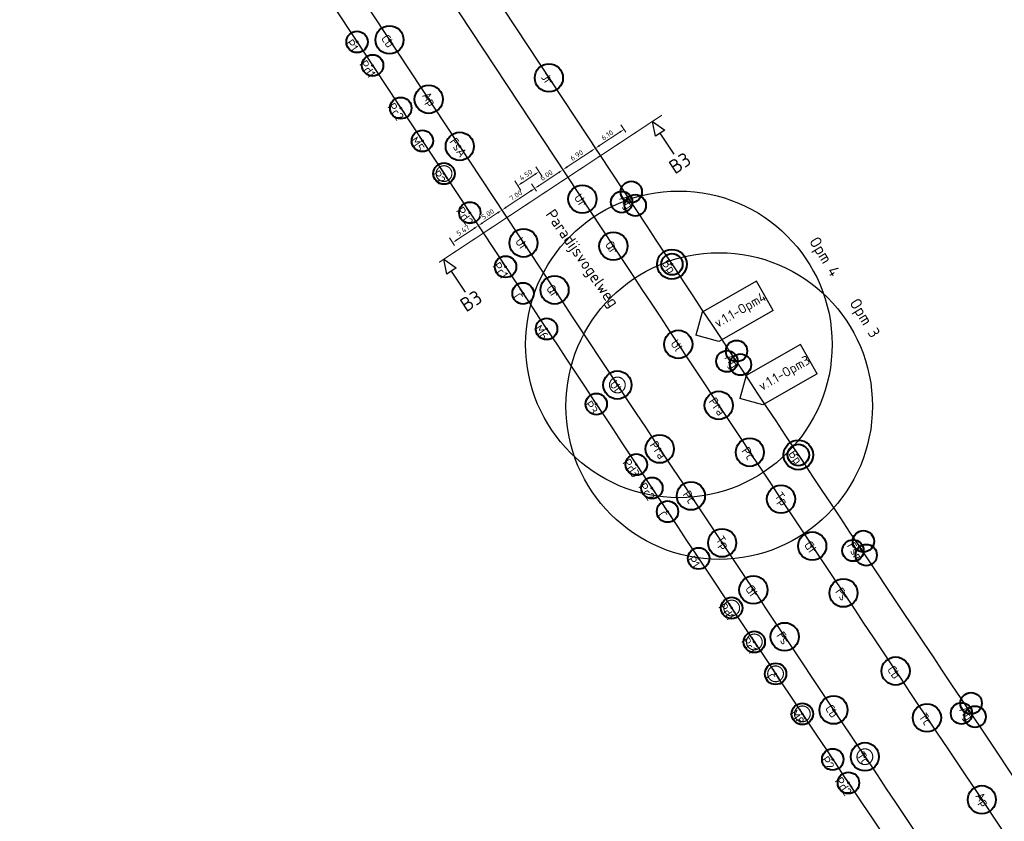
# Model space of a CAD drawing. Header units: metres. Extents: x 149234 to 159511, y 484155 to 486733.
# Tile 5 of 90: x 150293 to 150468, y 484743 to 484885. Entities that reach past the tile are written whole.
import ezdxf
from ezdxf.enums import TextEntityAlignment as Align

# ---------------------------------------------------------------- set-up
doc = ezdxf.new("R2010")
doc.units = ezdxf.units.M
doc.linetypes.add('AM-AS', pattern=[16, 10, -2, 2, -2])
doc.layers.get('0').update_dxf_attribs({"lineweight": 25})
doc.layers.get('Defpoints').update_dxf_attribs({"color": 211, "lineweight": 25})
doc.layers.add('N-WE-GR-BOOM-S', color=7, linetype='Continuous', lineweight=40, true_color=0x009900)
for name, color, linetype, lineweight in [('N-WE-GR-BOOM-T18', 10, 'Continuous', 18), ('N-WE-VH-KANTVERHARDING-G', 7, 'Continuous', 30), ('X-XX-AL-M', 7, 'Continuous', 18), ('X-XX-AL-VERWIJZING-S', 7, 'Continuous', 25)]:
    doc.layers.add(name, color=color, linetype=linetype, lineweight=lineweight)
doc.styles.add('NLCS-ISO', font='NLCS-ISO.ttf')
doc.styles.add('NLCS-ISO-M500-T18', font='NLCS-ISO.ttf')
doc.styles.add('NLCS-ISO-M500-T25', font='NLCS-ISO.ttf')
doc.dimstyles.new('NLCS-M500-T18-PIJL-X_L2_H1', dxfattribs={"dimscale": 0.5, "dimtxt": 1.8, "dimasz": 1.8, "dimexe": 2, "dimexo": 2, "dimgap": 0.7, "dimtad": 1, "dimzin": 0, "dimdsep": 46, "dimtxsty": 'NLCS-ISO-M500-T18', "dimcen": 0, "dimdle": 2, "dimclrd": 256, "dimclre": 256, "dimclrt": 256, "dimadec": 1, "dimazin": 0, "dimtfac": 1, "dimtofl": 0, "dimtmove": 1, "dimatfit": 0, "dimfxl": 2, "dimfxlon": 1, "dimtfill": 1, "dimtfillclr": 254, "dimtolj": 1, "dimtzin": 0, "dimlwd": 18, "dimlwe": 18, "dimarcsym": 0})

# ---------------------------------------------------------------- blocks, each defined once
blk = doc.blocks.new('SAL-VERWIJZING_DOORSNEDE_BOVEN-SO')
for p, q in [((-2, 9), (0, 14)), ((0, 14), (2, 9)), ((2, 9), (-2, 9)), ((0, 0), (0, 9))]:
    blk.add_line(p, q)
at = {"lineweight": 50, "style": 'NLCS-ISO'}
blk.add_attdef('...', text='', height=5, dxfattribs=at).set_placement((-0.05, -1.19), align=Align.TOP_CENTER)
blk = doc.blocks.new('*U704')
blk.add_circle((0, 0), 3.8)
blk = doc.blocks.new('*U705')
at = {"color": 0, "linetype": 'ByBlock', "lineweight": -2, "transparency": 16777216}
blk.add_blockref('*U704', (-1.9, 2.15), dxfattribs=at)
for p, rotation in [((2.82, 0.57), 239.9999999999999), ((-0.92, -2.72), 120)]:
    blk.add_blockref('*U704', p, dxfattribs=dict(at, rotation=rotation))
blk = doc.blocks.new('*U703')
at = {"color": 0}
blk.add_circle((0, 0), 0.15, dxfattribs=at)
at = {"layer": 'Defpoints'}
blk.add_line((-2.01, 0), (2.01, 0), dxfattribs=at)
blk.add_blockref('*U705', (0, 0))
at = {"layer": 'N-WE-GR-BOOM-T18', "insert": (0, -3.8), "char_height": 3.2, "attachment_point": 8, "style": 'NLCS-ISO-M500-T18'}
blk.add_mtext_dynamic_manual_height_columns('Ag', width=4.7343, gutter_width=9, heights=[0], dxfattribs=at)
blk = doc.blocks.new('*U701')
blk.add_circle((0, 0), 3.8)
blk = doc.blocks.new('*U702')
at = {"color": 0, "linetype": 'ByBlock', "lineweight": -2, "transparency": 16777216}
blk.add_blockref('*U701', (-1.9, 2.15), dxfattribs=at)
for p, rotation in [((2.82, 0.57), 239.9999999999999), ((-0.92, -2.72), 120)]:
    blk.add_blockref('*U701', p, dxfattribs=dict(at, rotation=rotation))
blk = doc.blocks.new('*U700')
at = {"color": 0}
blk.add_circle((0, 0), 0.15, dxfattribs=at)
at = {"layer": 'Defpoints'}
blk.add_line((-2.01, 0), (2.01, 0), dxfattribs=at)
blk.add_blockref('*U702', (0, 0))
at = {"layer": 'N-WE-GR-BOOM-T18', "insert": (0, -3.8), "char_height": 3.2, "attachment_point": 8, "style": 'NLCS-ISO-M500-T18'}
blk.add_mtext_dynamic_manual_height_columns('Ag', width=4.7343, gutter_width=9, heights=[0], dxfattribs=at)
blk = doc.blocks.new('*U698')
blk.add_circle((0, 0), 3.8)
blk = doc.blocks.new('*U699')
at = {"color": 0, "linetype": 'ByBlock', "lineweight": -2, "transparency": 16777216}
blk.add_blockref('*U698', (-1.9, 2.15), dxfattribs=at)
for p, rotation in [((2.82, 0.57), 239.9999999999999), ((-0.92, -2.72), 120)]:
    blk.add_blockref('*U698', p, dxfattribs=dict(at, rotation=rotation))
blk = doc.blocks.new('*U697')
at = {"color": 0}
blk.add_circle((0, 0), 0.15, dxfattribs=at)
at = {"layer": 'Defpoints'}
blk.add_line((-2.01, 0), (2.01, 0), dxfattribs=at)
blk.add_blockref('*U699', (0, 0))
at = {"layer": 'N-WE-GR-BOOM-T18', "insert": (0, -3.8), "char_height": 3.2, "attachment_point": 8, "style": 'NLCS-ISO-M500-T18'}
blk.add_mtext_dynamic_manual_height_columns('Ag', width=4.7343, gutter_width=9, heights=[0], dxfattribs=at)
blk = doc.blocks.new('*U629')
for radius in [5.27, 3.8]:
    blk.add_circle((0, 0), radius)
at = {"color": 0}
blk.add_circle((0, 0), 0.15, dxfattribs=at)
at = {"layer": 'Defpoints'}
blk.add_line((-2.01, 0), (2.01, 0), dxfattribs=at)
at = {"layer": 'N-WE-GR-BOOM-T18', "insert": (0, -3.8), "char_height": 3.2, "attachment_point": 8, "style": 'NLCS-ISO-M500-T18'}
blk.add_mtext_dynamic_manual_height_columns('Bp', width=4.7343, gutter_width=9, heights=[0], dxfattribs=at)
blk = doc.blocks.new('*U514')
blk.add_circle((0, 0), 5)
at = {"color": 0}
blk.add_circle((0, 0), 0.15, dxfattribs=at)
at = {"layer": 'Defpoints'}
blk.add_line((-2.01, 0), (2.01, 0), dxfattribs=at)
at = {"layer": 'N-WE-GR-BOOM-T18', "insert": (0, -2.3), "char_height": 3.2, "attachment_point": 8, "style": 'NLCS-ISO-M500-T18'}
blk.add_mtext_dynamic_manual_height_columns('Jr', width=4.7343, gutter_width=9, heights=[0], dxfattribs=at)
blk = doc.blocks.new('*U510')
blk.add_circle((0, 0), 5)
at = {"color": 0}
blk.add_circle((0, 0), 0.15, dxfattribs=at)
at = {"layer": 'Defpoints'}
blk.add_line((-2.01, 0), (2.01, 0), dxfattribs=at)
at = {"layer": 'N-WE-GR-BOOM-T18', "insert": (0, -2.3), "char_height": 3.2, "attachment_point": 8, "style": 'NLCS-ISO-M500-T18'}
blk.add_mtext_dynamic_manual_height_columns('Tc', width=4.7343, gutter_width=9, heights=[0], dxfattribs=at)
blk = doc.blocks.new('*U509')
blk.add_circle((0, 0), 5)
at = {"color": 0}
blk.add_circle((0, 0), 0.15, dxfattribs=at)
at = {"layer": 'Defpoints'}
blk.add_line((-2.01, 0), (2.01, 0), dxfattribs=at)
at = {"layer": 'N-WE-GR-BOOM-T18', "insert": (0, -2.3), "char_height": 3.2, "attachment_point": 8, "style": 'NLCS-ISO-M500-T18'}
blk.add_mtext_dynamic_manual_height_columns('Cb', width=4.7343, gutter_width=9, heights=[0], dxfattribs=at)
blk = doc.blocks.new('*U502')
blk.add_circle((0, 0), 5)
at = {"color": 0}
blk.add_circle((0, 0), 0.15, dxfattribs=at)
at = {"layer": 'Defpoints'}
blk.add_line((-2.01, 0), (2.01, 0), dxfattribs=at)
at = {"layer": 'N-WE-GR-BOOM-T18', "insert": (0, -2.3), "char_height": 3.2, "attachment_point": 8, "style": 'NLCS-ISO-M500-T18'}
blk.add_mtext_dynamic_manual_height_columns('Fs', width=4.7343, gutter_width=9, heights=[0], dxfattribs=at)
blk = doc.blocks.new('*U508')
blk.add_circle((0, 0), 5)
at = {"color": 0}
blk.add_circle((0, 0), 0.15, dxfattribs=at)
at = {"layer": 'Defpoints'}
blk.add_line((-2.01, 0), (2.01, 0), dxfattribs=at)
at = {"layer": 'N-WE-GR-BOOM-T18', "insert": (0, -2.3), "char_height": 3.2, "attachment_point": 8, "style": 'NLCS-ISO-M500-T18'}
blk.add_mtext_dynamic_manual_height_columns('Gt', width=4.7343, gutter_width=9, heights=[0], dxfattribs=at)
blk = doc.blocks.new('*U511')
blk.add_circle((0, 0), 5)
at = {"color": 0}
blk.add_circle((0, 0), 0.15, dxfattribs=at)
at = {"layer": 'Defpoints'}
blk.add_line((-2.01, 0), (2.01, 0), dxfattribs=at)
at = {"layer": 'N-WE-GR-BOOM-T18', "insert": (0, -2.3), "char_height": 3.2, "attachment_point": 8, "style": 'NLCS-ISO-M500-T18'}
blk.add_mtext_dynamic_manual_height_columns('Tp', width=4.7343, gutter_width=9, heights=[0], dxfattribs=at)
blk = doc.blocks.new('*U506')
blk.add_circle((0, 0), 5)
at = {"color": 0}
blk.add_circle((0, 0), 0.15, dxfattribs=at)
at = {"layer": 'Defpoints'}
blk.add_line((-2.01, 0), (2.01, 0), dxfattribs=at)
at = {"layer": 'N-WE-GR-BOOM-T18', "insert": (0, -2.3), "char_height": 3.2, "attachment_point": 8, "style": 'NLCS-ISO-M500-T18'}
blk.add_mtext_dynamic_manual_height_columns('Pc', width=4.7343, gutter_width=9, heights=[0], dxfattribs=at)
blk = doc.blocks.new('*U595')
blk.add_circle((0, 0), 5)
at = {"color": 0}
blk.add_circle((0, 0), 0.15, dxfattribs=at)
at = {"layer": 'Defpoints'}
blk.add_line((-2.01, 0), (2.01, 0), dxfattribs=at)
at = {"layer": 'N-WE-GR-BOOM-T18', "insert": (0, -2.3), "char_height": 3.2, "attachment_point": 8, "style": 'NLCS-ISO-M500-T18'}
blk.add_mtext_dynamic_manual_height_columns('Pra', width=4.7343, gutter_width=9, heights=[0], dxfattribs=at)
blk = doc.blocks.new('*U505')
blk.add_circle((0, 0), 5)
at = {"color": 0}
blk.add_circle((0, 0), 0.15, dxfattribs=at)
at = {"layer": 'Defpoints'}
blk.add_line((-2.01, 0), (2.01, 0), dxfattribs=at)
at = {"layer": 'N-WE-GR-BOOM-T18', "insert": (0, -2.3), "char_height": 3.2, "attachment_point": 8, "style": 'NLCS-ISO-M500-T18'}
blk.add_mtext_dynamic_manual_height_columns('Ul', width=4.7343, gutter_width=9, heights=[0], dxfattribs=at)
blk = doc.blocks.new('*U504')
blk.add_circle((0, 0), 5)
at = {"color": 0}
blk.add_circle((0, 0), 0.15, dxfattribs=at)
at = {"layer": 'Defpoints'}
blk.add_line((-2.01, 0), (2.01, 0), dxfattribs=at)
at = {"layer": 'N-WE-GR-BOOM-T18', "insert": (0, -2.3), "char_height": 3.2, "attachment_point": 8, "style": 'NLCS-ISO-M500-T18'}
blk.add_mtext_dynamic_manual_height_columns('Qr', width=4.7343, gutter_width=9, heights=[0], dxfattribs=at)
blk = doc.blocks.new('*U503')
blk.add_circle((0, 0), 5)
at = {"color": 0}
blk.add_circle((0, 0), 0.15, dxfattribs=at)
at = {"layer": 'Defpoints'}
blk.add_line((-2.01, 0), (2.01, 0), dxfattribs=at)
at = {"layer": 'N-WE-GR-BOOM-T18', "insert": (0, -2.3), "char_height": 3.2, "attachment_point": 8, "style": 'NLCS-ISO-M500-T18'}
blk.add_mtext_dynamic_manual_height_columns('Ur', width=4.7343, gutter_width=9, heights=[0], dxfattribs=at)
blk = doc.blocks.new('*U501')
blk.add_circle((0, 0), 5)
at = {"color": 0}
blk.add_circle((0, 0), 0.15, dxfattribs=at)
at = {"layer": 'Defpoints'}
blk.add_line((-2.01, 0), (2.01, 0), dxfattribs=at)
at = {"layer": 'N-WE-GR-BOOM-T18', "insert": (0, -2.3), "char_height": 3.2, "attachment_point": 8, "style": 'NLCS-ISO-M500-T18'}
blk.add_mtext_dynamic_manual_height_columns('FsA', width=4.7343, gutter_width=9, heights=[0], dxfattribs=at)
blk = doc.blocks.new('*U500')
blk.add_circle((0, 0), 5)
at = {"color": 0}
blk.add_circle((0, 0), 0.15, dxfattribs=at)
at = {"layer": 'Defpoints'}
blk.add_line((-2.01, 0), (2.01, 0), dxfattribs=at)
at = {"layer": 'N-WE-GR-BOOM-T18', "insert": (0, -2.3), "char_height": 3.2, "attachment_point": 8, "style": 'NLCS-ISO-M500-T18'}
blk.add_mtext_dynamic_manual_height_columns('Ap', width=4.7343, gutter_width=9, heights=[0], dxfattribs=at)
blk = doc.blocks.new('*U640')
blk.add_circle((0, 0), 3.8)
at = {"color": 0}
blk.add_circle((0, 0), 0.15, dxfattribs=at)
at = {"layer": 'Defpoints'}
blk.add_line((-2.01, 0), (2.01, 0), dxfattribs=at)
at = {"layer": 'N-WE-GR-BOOM-T18', "insert": (0, -3.8), "char_height": 3.2, "attachment_point": 8, "style": 'NLCS-ISO-M500-T18'}
blk.add_mtext_dynamic_manual_height_columns('Pd2', width=4.7343, gutter_width=9, heights=[0], dxfattribs=at)
blk = doc.blocks.new('*U645')
blk.add_circle((0, 0), 3.8)
at = {"color": 0}
blk.add_circle((0, 0), 0.15, dxfattribs=at)
at = {"layer": 'Defpoints'}
blk.add_line((-2.01, 0), (2.01, 0), dxfattribs=at)
at = {"layer": 'N-WE-GR-BOOM-T18', "insert": (0, -3.8), "char_height": 3.2, "attachment_point": 8, "style": 'NLCS-ISO-M500-T18'}
blk.add_mtext_dynamic_manual_height_columns('M8', width=4.7343, gutter_width=9, heights=[0], dxfattribs=at)
blk = doc.blocks.new('*U631')
blk.add_circle((0, 0), 3.8)
at = {"color": 0}
blk.add_circle((0, 0), 0.15, dxfattribs=at)
at = {"layer": 'Defpoints'}
blk.add_line((-2.01, 0), (2.01, 0), dxfattribs=at)
at = {"layer": 'N-WE-GR-BOOM-T18', "insert": (0, -3.8), "char_height": 3.2, "attachment_point": 8, "style": 'NLCS-ISO-M500-T18'}
blk.add_mtext_dynamic_manual_height_columns('C', width=4.7343, gutter_width=9, heights=[0], dxfattribs=at)
blk = doc.blocks.new('*U636')
blk.add_circle((0, 0), 3.8)
at = {"color": 0}
blk.add_circle((0, 0), 0.15, dxfattribs=at)
at = {"layer": 'Defpoints'}
blk.add_line((-2.01, 0), (2.01, 0), dxfattribs=at)
at = {"layer": 'N-WE-GR-BOOM-T18', "insert": (0, -3.8), "char_height": 3.2, "attachment_point": 8, "style": 'NLCS-ISO-M500-T18'}
blk.add_mtext_dynamic_manual_height_columns('Pc1', width=4.7343, gutter_width=9, heights=[0], dxfattribs=at)
blk = doc.blocks.new('*U633')
blk.add_circle((0, 0), 3.8)
at = {"color": 0}
blk.add_circle((0, 0), 0.15, dxfattribs=at)
at = {"layer": 'Defpoints'}
blk.add_line((-2.01, 0), (2.01, 0), dxfattribs=at)
at = {"layer": 'N-WE-GR-BOOM-T18', "insert": (0, -3.8), "char_height": 3.2, "attachment_point": 8, "style": 'NLCS-ISO-M500-T18'}
blk.add_mtext_dynamic_manual_height_columns('Pd1', width=4.7343, gutter_width=9, heights=[0], dxfattribs=at)
blk = doc.blocks.new('*U634')
blk.add_circle((0, 0), 3.8)
at = {"color": 0}
blk.add_circle((0, 0), 0.15, dxfattribs=at)
at = {"layer": 'Defpoints'}
blk.add_line((-2.01, 0), (2.01, 0), dxfattribs=at)
at = {"layer": 'N-WE-GR-BOOM-T18', "insert": (0, -3.8), "char_height": 3.2, "attachment_point": 8, "style": 'NLCS-ISO-M500-T18'}
blk.add_mtext_dynamic_manual_height_columns('P1', width=4.7343, gutter_width=9, heights=[0], dxfattribs=at)
blk = doc.blocks.new('*U638')
blk.add_circle((0, 0), 3.8)
at = {"color": 0}
blk.add_circle((0, 0), 0.15, dxfattribs=at)
at = {"layer": 'Defpoints'}
blk.add_line((-2.01, 0), (2.01, 0), dxfattribs=at)
at = {"layer": 'N-WE-GR-BOOM-T18', "insert": (0, -3.8), "char_height": 3.2, "attachment_point": 8, "style": 'NLCS-ISO-M500-T18'}
blk.add_mtext_dynamic_manual_height_columns('P3', width=4.7343, gutter_width=9, heights=[0], dxfattribs=at)
blk = doc.blocks.new('*U635')
blk.add_circle((0, 0), 3.8)
at = {"color": 0}
blk.add_circle((0, 0), 0.15, dxfattribs=at)
at = {"layer": 'Defpoints'}
blk.add_line((-2.01, 0), (2.01, 0), dxfattribs=at)
at = {"layer": 'N-WE-GR-BOOM-T18', "insert": (0, -3.8), "char_height": 3.2, "attachment_point": 8, "style": 'NLCS-ISO-M500-T18'}
blk.add_mtext_dynamic_manual_height_columns('M6', width=4.7343, gutter_width=9, heights=[0], dxfattribs=at)
blk = doc.blocks.new('*U641')
blk.add_circle((0, 0), 3.8)
at = {"color": 0}
blk.add_circle((0, 0), 0.15, dxfattribs=at)
at = {"layer": 'Defpoints'}
blk.add_line((-2.01, 0), (2.01, 0), dxfattribs=at)
at = {"layer": 'N-WE-GR-BOOM-T18', "insert": (0, -3.8), "char_height": 3.2, "attachment_point": 8, "style": 'NLCS-ISO-M500-T18'}
blk.add_mtext_dynamic_manual_height_columns('P2', width=4.7343, gutter_width=9, heights=[0], dxfattribs=at)
blk = doc.blocks.new('*U639')
blk.add_circle((0, 0), 3.8)
at = {"color": 0}
blk.add_circle((0, 0), 0.15, dxfattribs=at)
at = {"layer": 'Defpoints'}
blk.add_line((-2.01, 0), (2.01, 0), dxfattribs=at)
at = {"layer": 'N-WE-GR-BOOM-T18', "insert": (0, -3.8), "char_height": 3.2, "attachment_point": 8, "style": 'NLCS-ISO-M500-T18'}
blk.add_mtext_dynamic_manual_height_columns('M5', width=4.7343, gutter_width=9, heights=[0], dxfattribs=at)
blk = doc.blocks.new('*U632')
blk.add_circle((0, 0), 3.8)
at = {"color": 0}
blk.add_circle((0, 0), 0.15, dxfattribs=at)
at = {"layer": 'Defpoints'}
blk.add_line((-2.01, 0), (2.01, 0), dxfattribs=at)
at = {"layer": 'N-WE-GR-BOOM-T18', "insert": (0, -3.8), "char_height": 3.2, "attachment_point": 8, "style": 'NLCS-ISO-M500-T18'}
blk.add_mtext_dynamic_manual_height_columns('Pc2', width=4.7343, gutter_width=9, heights=[0], dxfattribs=at)
blk = doc.blocks.new('*U637')
blk.add_circle((0, 0), 3.8)
at = {"color": 0}
blk.add_circle((0, 0), 0.15, dxfattribs=at)
at = {"layer": 'Defpoints'}
blk.add_line((-2.01, 0), (2.01, 0), dxfattribs=at)
at = {"layer": 'N-WE-GR-BOOM-T18', "insert": (0, -3.8), "char_height": 3.2, "attachment_point": 8, "style": 'NLCS-ISO-M500-T18'}
blk.add_mtext_dynamic_manual_height_columns('Pd3', width=4.7343, gutter_width=9, heights=[0], dxfattribs=at)
blk = doc.blocks.new('*U626')
at = {"color": 177, "true_color": 0x293189, "const_width": 0.4, "flags": 128}
blk.add_lwpolyline([(2.8, 0, -1), (-2.8, 0, -1)], format="xyb", close=True, dxfattribs=at)
at = {"color": 0}
blk.add_circle((0, 0), 0.15, dxfattribs=at)
at = {"layer": 'Defpoints'}
blk.add_line((-2.01, 0), (2.01, 0), dxfattribs=at)
blk = doc.blocks.new('*D604')
at = {"layer": 'Defpoints', "color": 0, "transparency": 16777216}
for p in [(150378.79, 484851.42), (150379.67, 484850.09), (150375.5, 484847.34)]:
    blk.add_point(p, dxfattribs=at)
at = {"layer": 'X-XX-AL-M', "linetype": 'Continuous', "lineweight": 18, "transparency": 16777216}
for p, q in [((150379.12, 484850.93), (150378.24, 484852.26)), ((150375.37, 484849.16), (150378.04, 484850.93)), ((150374.95, 484848.17), (150374.07, 484849.5))]:
    blk.add_line(p, q, dxfattribs=at)
at = {"layer": 'X-XX-AL-M', "transparency": 16777216}
for points in [[(150377.96, 484851.05), (150378.13, 484850.8), (150378.79, 484851.42)], [(150375.29, 484849.29), (150375.45, 484849.04), (150374.62, 484848.67)]]:
    blk.add_solid(points, dxfattribs=at)
at = {"layer": 'X-XX-AL-M', "transparency": 16777216, "insert": (150376.27, 484850.71), "char_height": 0.9, "attachment_point": 5, "rotation": 33.4346, "style": 'NLCS-ISO-M500-T18', "bg_fill": 3, "box_fill_scale": 1.1, "bg_fill_color": 256, "bg_fill_true_color": 13158600, "bg_fill_transparency": 0}
blk.add_mtext('\\A1;5.00', dxfattribs=at)
blk = doc.blocks.new('*D605')
at = {"layer": 'Defpoints', "color": 0, "transparency": 16777216}
for p in [(150384.64, 484855.28), (150385.51, 484853.95), (150379.67, 484850.09)]:
    blk.add_point(p, dxfattribs=at)
at = {"layer": 'X-XX-AL-M', "linetype": 'Continuous', "lineweight": 18, "transparency": 16777216}
for p, q in [((150384.96, 484854.78), (150384.08, 484856.11)), ((150379.54, 484851.92), (150383.88, 484854.78)), ((150379.12, 484850.93), (150378.24, 484852.26))]:
    blk.add_line(p, q, dxfattribs=at)
at = {"layer": 'X-XX-AL-M', "transparency": 16777216}
for points in [[(150383.8, 484854.91), (150383.97, 484854.66), (150384.64, 484855.28)], [(150379.46, 484852.04), (150379.63, 484851.79), (150378.79, 484851.42)]]:
    blk.add_solid(points, dxfattribs=at)
at = {"layer": 'X-XX-AL-M', "transparency": 16777216, "insert": (150381.27, 484854.02), "char_height": 0.9, "attachment_point": 5, "rotation": 33.4346, "style": 'NLCS-ISO-M500-T18', "bg_fill": 3, "box_fill_scale": 1.1, "bg_fill_color": 256, "bg_fill_true_color": 13158600, "bg_fill_transparency": 0}
blk.add_mtext('\\A1;7.00', dxfattribs=at)
blk = doc.blocks.new('*D606')
at = {"layer": 'Defpoints', "color": 0, "transparency": 16777216}
for p in [(150389.64, 484858.59), (150390.52, 484857.26), (150385.51, 484853.95)]:
    blk.add_point(p, dxfattribs=at)
at = {"layer": 'X-XX-AL-M', "linetype": 'Continuous', "lineweight": 18, "transparency": 16777216}
for p, q in [((150389.97, 484858.09), (150389.09, 484859.42)), ((150385.39, 484855.78), (150388.89, 484858.09)), ((150384.96, 484854.78), (150384.08, 484856.11))]:
    blk.add_line(p, q, dxfattribs=at)
at = {"layer": 'X-XX-AL-M', "transparency": 16777216}
for points in [[(150388.81, 484858.21), (150388.97, 484857.96), (150389.64, 484858.59)], [(150385.3, 484855.9), (150385.47, 484855.65), (150384.64, 484855.28)]]:
    blk.add_solid(points, dxfattribs=at)
at = {"layer": 'X-XX-AL-M', "transparency": 16777216, "insert": (150386.7, 484857.6), "char_height": 0.9, "attachment_point": 5, "rotation": 33.4346, "style": 'NLCS-ISO-M500-T18', "bg_fill": 3, "box_fill_scale": 1.1, "bg_fill_color": 256, "bg_fill_true_color": 13158600, "bg_fill_transparency": 0}
blk.add_mtext('\\A1;6.00', dxfattribs=at)
blk = doc.blocks.new('*D607')
at = {"layer": 'Defpoints', "color": 0, "transparency": 16777216}
for p in [(150395.4, 484862.39), (150396.28, 484861.06), (150390.52, 484857.26)]:
    blk.add_point(p, dxfattribs=at)
at = {"layer": 'X-XX-AL-M', "linetype": 'Continuous', "lineweight": 18, "transparency": 16777216}
for p, q in [((150395.73, 484861.89), (150394.85, 484863.22)), ((150390.39, 484859.08), (150394.65, 484861.89)), ((150389.97, 484858.09), (150389.09, 484859.42))]:
    blk.add_line(p, q, dxfattribs=at)
at = {"layer": 'X-XX-AL-M', "transparency": 16777216}
for points in [[(150394.57, 484862.02), (150394.73, 484861.77), (150395.4, 484862.39)], [(150390.31, 484859.21), (150390.48, 484858.96), (150389.64, 484858.59)]]:
    blk.add_solid(points, dxfattribs=at)
at = {"layer": 'X-XX-AL-M', "transparency": 16777216, "insert": (150392.08, 484861.15), "char_height": 0.9, "attachment_point": 5, "rotation": 33.4346, "style": 'NLCS-ISO-M500-T18', "bg_fill": 3, "box_fill_scale": 1.1, "bg_fill_color": 256, "bg_fill_true_color": 13158600, "bg_fill_transparency": 0}
blk.add_mtext('\\A1;6.90', dxfattribs=at)
blk = doc.blocks.new('*D608')
at = {"layer": 'Defpoints', "color": 0, "transparency": 16777216}
for p in [(150400.49, 484865.75), (150401.37, 484864.42), (150396.28, 484861.06)]:
    blk.add_point(p, dxfattribs=at)
at = {"layer": 'X-XX-AL-M', "linetype": 'Continuous', "lineweight": 18, "transparency": 16777216}
for p, q in [((150400.82, 484865.25), (150399.94, 484866.58)), ((150396.15, 484862.88), (150399.74, 484865.25)), ((150395.73, 484861.89), (150394.85, 484863.22))]:
    blk.add_line(p, q, dxfattribs=at)
at = {"layer": 'X-XX-AL-M', "transparency": 16777216}
for points in [[(150399.66, 484865.38), (150399.82, 484865.13), (150400.49, 484865.75)], [(150396.07, 484863.01), (150396.23, 484862.76), (150395.4, 484862.39)]]:
    blk.add_solid(points, dxfattribs=at)
at = {"layer": 'X-XX-AL-M', "transparency": 16777216, "insert": (150397.51, 484864.73), "char_height": 0.9, "attachment_point": 5, "rotation": 33.4346, "style": 'NLCS-ISO-M500-T18', "bg_fill": 3, "box_fill_scale": 1.1, "bg_fill_color": 256, "bg_fill_true_color": 13158600, "bg_fill_transparency": 0}
blk.add_mtext('\\A1;6.10', dxfattribs=at)
blk = doc.blocks.new('*D609')
at = {"layer": 'Defpoints', "color": 0, "transparency": 16777216}
for p in [(150375.5, 484847.34), (150370.06, 484845.65), (150370.93, 484844.32)]:
    blk.add_point(p, dxfattribs=at)
at = {"layer": 'X-XX-AL-M', "linetype": 'Continuous', "lineweight": 18, "transparency": 16777216}
for p, q in [((150374.95, 484848.17), (150374.07, 484849.5)), ((150373.87, 484848.17), (150370.81, 484846.15)), ((150370.38, 484845.16), (150369.5, 484846.49))]:
    blk.add_line(p, q, dxfattribs=at)
at = {"layer": 'X-XX-AL-M', "transparency": 16777216}
for points in [[(150373.79, 484848.3), (150373.95, 484848.05), (150374.62, 484848.67)], [(150370.72, 484846.27), (150370.89, 484846.02), (150370.06, 484845.65)]]:
    blk.add_solid(points, dxfattribs=at)
at = {"layer": 'X-XX-AL-M', "transparency": 16777216, "insert": (150371.9, 484847.83), "char_height": 0.9, "attachment_point": 5, "rotation": 33.4346, "style": 'NLCS-ISO-M500-T18', "bg_fill": 3, "box_fill_scale": 1.1, "bg_fill_color": 256, "bg_fill_true_color": 13158600, "bg_fill_transparency": 0}
blk.add_mtext('\\A1;5.47', dxfattribs=at)
blk = doc.blocks.new('*D610')
at = {"layer": 'Defpoints', "color": 0, "transparency": 16777216}
for p in [(150385.37, 484858.24), (150387.12, 484855.6), (150383.36, 484853.13)]:
    blk.add_point(p, dxfattribs=at)
at = {"layer": 'X-XX-AL-M', "linetype": 'Continuous', "lineweight": 18, "transparency": 16777216}
for p, q in [((150385.93, 484857.41), (150384.82, 484859.08)), ((150382.37, 484856.26), (150384.62, 484857.75)), ((150382.17, 484854.93), (150381.07, 484856.6))]:
    blk.add_line(p, q, dxfattribs=at)
at = {"layer": 'X-XX-AL-M', "transparency": 16777216}
for points in [[(150384.54, 484857.87), (150384.71, 484857.62), (150385.37, 484858.24)], [(150382.29, 484856.39), (150382.45, 484856.14), (150381.62, 484855.76)]]:
    blk.add_solid(points, dxfattribs=at)
at = {"layer": 'X-XX-AL-M', "transparency": 16777216, "insert": (150383.06, 484857.67), "char_height": 0.9, "attachment_point": 5, "rotation": 33.4346, "style": 'NLCS-ISO-M500-T18', "bg_fill": 3, "box_fill_scale": 1.1, "bg_fill_color": 256, "bg_fill_true_color": 13158600, "bg_fill_transparency": 0}
blk.add_mtext('\\A1;4.50', dxfattribs=at)
blk = doc.blocks.new('*U752')
blk.add_circle((0, 0), 3.8)
blk = doc.blocks.new('*U753')
at = {"color": 0, "linetype": 'ByBlock', "lineweight": -2, "transparency": 16777216}
blk.add_blockref('*U752', (-1.9, 2.15), dxfattribs=at)
for p, rotation in [((2.82, 0.57), 239.9999999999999), ((-0.92, -2.72), 120)]:
    blk.add_blockref('*U752', p, dxfattribs=dict(at, rotation=rotation))
blk = doc.blocks.new('*U751')
at = {"color": 0}
blk.add_circle((0, 0), 0.15, dxfattribs=at)
at = {"layer": 'Defpoints'}
blk.add_line((-2.01, 0), (2.01, 0), dxfattribs=at)
blk.add_blockref('*U753', (0, 0))
at = {"layer": 'N-WE-GR-BOOM-T18', "insert": (0, -3.8), "char_height": 3.2, "attachment_point": 8, "style": 'NLCS-ISO-M500-T18'}
blk.add_mtext_dynamic_manual_height_columns('Fsm', width=4.7343, gutter_width=9, heights=[0], dxfattribs=at)
blk = doc.blocks.new('SAL-VERWIJZING_WIJZIGING_LINKS-SO')
for p, q in [((-22.22, 6), (-28.22, 0)), ((0, 6), (-22.22, 6)), ((0, -6), (0, 6)), ((-22.22, -6), (-28.22, 0)), ((0, -6), (-22.22, -6))]:
    blk.add_line(p, q)
at = {"lineweight": 70, "style": 'NLCS-ISO'}
blk.add_attdef('...', text='', height=7, dxfattribs=at).set_placement((0.01, 0.06), align=Align.MIDDLE_RIGHT)

msp = doc.modelspace()

# ---------------------------------------------------------------- linework, layer by layer
at = {"layer": 'Defpoints', "flags": 128}
for points in [[(150278.723, 484994.405, 0.001189), (150341.359, 484899.045), (150383.74, 484834.856, 0.0031614), (150489.344, 484677.088), (150546.511, 484592.84, 0.0011237), (150559.205, 484574.224, 0.0011237)], [(150315.93, 484983.02, 0.0008773), (150362.139, 484912.765), (150404.519, 484848.576, 0.0031614), (150509.948, 484691.07), (150567.115, 484606.822, 0.0023128), (150593.203, 484568.757), (150657.757, 484475.491, 0.0015861), (150686.731, 484433.913), (150774.513, 484308.792, -0.0021697), (150789.433, 484287.329), (150794.99, 484279.26)], [(150310.158, 484979.238, 0.0008773), (150356.381, 484908.963), (150398.761, 484844.774, 0.0031614), (150504.239, 484687.195), (150544.509, 484627.848)], [(150297.503, 484974.833, 0.0009112), (150345.532, 484901.8), (150387.913, 484837.611, 0.0031614), (150493.481, 484679.896), (150550.649, 484595.648, 0.0023128), (150576.84, 484557.431), (150641.394, 484464.165, 0.0015861), (150670.441, 484422.483), (150758.223, 484297.363, -0.0021697), (150773.044, 484276.041), (150778.601, 484267.973)]]:
    msp.add_lwpolyline(points, format="xyb", dxfattribs=at)
at = {"layer": 'Defpoints'}
msp.add_circle((150417.376, 484816.655), 27.209, dxfattribs=at)
at = {"layer": 'X-XX-AL-VERWIJZING-S', "linetype": 'AM-AS', "const_width": 0.2, "flags": 128}
msp.add_lwpolyline([(150367.64, 484842.148), (150407.211, 484868.275)], dxfattribs=at)

# ---------------------------------------------------------------- block references
at = {"layer": 'N-WE-GR-BOOM-S'}
for name, p, xscale, yscale, zscale, rotation in [('*U509', (150358.842, 484881.641), 0.4999999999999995, 0.4999999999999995, 0.4999999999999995, 304.7658200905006), ('*U634', (150353.094, 484881.273), 0.5, 0.5, 0.5, 304.5555011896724), ('*U633', (150355.849, 484877.1), 0.5, 0.5, 0.5, 304.5555011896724), ('*U514', (150387.142, 484874.895), 0.4999999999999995, 0.4999999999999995, 0.4999999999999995, 304.7658200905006), ('*U500', (150365.81, 484871.087), 0.4999999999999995, 0.4999999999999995, 0.4999999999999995, 304.7658200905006), ('*U632', (150360.854, 484869.519), 0.5, 0.5, 0.5, 304.5555011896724), ('*U639', (150364.689, 484863.711), 0.5, 0.5, 0.5, 304.5555011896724), ('*U501', (150371.32, 484862.742), 0.4999999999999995, 0.4999999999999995, 0.4999999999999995, 304.7658200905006), ('*U641', (150368.523, 484857.903), 0.5, 0.5, 0.5, 304.5555011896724), ('*U626', (150368.523, 484857.903), 0.5, 0.5, 0.5, 300.0342889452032), ('*U697', (150401.428, 484853.259), 0.4999999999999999, 0.4999999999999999, 0.4999999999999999, 305.0527546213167), ('*U503', (150393.085, 484853.371), 0.4999999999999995, 0.4999999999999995, 0.4999999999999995, 304.7658200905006), ('*U640', (150373.108, 484850.959), 0.5, 0.5, 0.5, 304.5555011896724), ('*U503', (150382.637, 484845.601), 0.4999999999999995, 0.4999999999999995, 0.4999999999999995, 304.7658200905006), ('*U504', (150398.595, 484845.026), 0.4999999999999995, 0.4999999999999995, 0.4999999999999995, 304.7658200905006), ('*U629', (150408.989, 484841.81), 0.5, 0.5, 0.5, 304.5555011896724), ('*U636', (150379.446, 484841.359), 0.5, 0.5, 0.5, 304.5555011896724), ('*U504', (150388.147, 484837.256), 0.4999999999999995, 0.4999999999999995, 0.4999999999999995, 304.7658200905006), ('*U631', (150382.562, 484836.64), 0.5, 0.5, 0.5, 304.5555011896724), ('*U635', (150386.723, 484830.34), 0.5, 0.5, 0.5, 304.5555011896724), ('*U505', (150410.115, 484827.603), 0.4999999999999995, 0.4999999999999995, 0.4999999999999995, 304.7658200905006), ('*U700', (150420.117, 484825.001), 0.4999999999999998, 0.4999999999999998, 0.4999999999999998, 305.0527546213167), ('*U505', (150399.302, 484820.386), 0.4999999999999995, 0.4999999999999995, 0.4999999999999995, 304.7658200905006), ('*U626', (150399.302, 484820.386), 0.5, 0.5, 0.5, 300.0342889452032), ('*U638', (150395.549, 484816.999), 0.5, 0.5, 0.5, 304.5555011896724), ('*U595', (150417.292, 484816.776), 0.4999999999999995, 0.4999999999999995, 0.4999999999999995, 304.7658200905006), ('*U595', (150406.816, 484809.051), 0.4999999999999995, 0.4999999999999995, 0.4999999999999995, 304.7658200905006), ('*U506', (150422.812, 484808.444), 0.4999999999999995, 0.4999999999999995, 0.4999999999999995, 304.7658200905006), ('*U629', (150431.426, 484807.967), 0.5, 0.5, 0.5, 304.5555011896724), ('*U637', (150402.669, 484806.257), 0.5, 0.5, 0.5, 304.5555011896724), ('*U632', (150405.434, 484802.091), 0.5, 0.5, 0.5, 304.5555011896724), ('*U506', (150412.356, 484800.708), 0.4999999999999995, 0.4999999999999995, 0.4999999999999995, 304.7658200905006), ('*U511', (150428.355, 484800.126), 0.4999999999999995, 0.4999999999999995, 0.4999999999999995, 304.7658200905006), ('*U631', (150408.201, 484797.927), 0.5, 0.5, 0.5, 304.5555011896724), ('*U511', (150417.901, 484792.369), 0.4999999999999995, 0.4999999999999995, 0.4999999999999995, 304.7658200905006), ('*U508', (150433.894, 484791.806), 0.4999999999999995, 0.4999999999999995, 0.4999999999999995, 304.7658200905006), ('*U751', (150442.525, 484791.286), 0.4999999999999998, 0.4999999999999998, 0.4999999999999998, 299.7124591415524), ('*U634', (150413.738, 484789.6), 0.5, 0.5, 0.5, 304.5555011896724), ('*U508', (150423.452, 484784.033), 0.4999999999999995, 0.4999999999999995, 0.4999999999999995, 304.7658200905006), ('*U502', (150439.44, 484783.491), 0.4999999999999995, 0.4999999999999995, 0.4999999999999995, 304.7658200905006), ('*U633', (150419.594, 484780.806), 0.5, 0.5, 0.5, 304.5555011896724), ('*U626', (150419.594, 484780.806), 0.5, 0.5, 0.5, 300.0342889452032), ('*U502', (150429.009, 484775.701), 0.4999999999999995, 0.4999999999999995, 0.4999999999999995, 304.7658200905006), ('*U636', (150423.608, 484774.787), 0.5, 0.5, 0.5, 304.5555011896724), ('*U626', (150423.608, 484774.787), 0.5, 0.5, 0.5, 300.0342889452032), ('*U509', (150448.703, 484769.626), 0.4999999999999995, 0.4999999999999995, 0.4999999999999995, 304.7658200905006), ('*U631', (150427.385, 484769.128), 0.5, 0.5, 0.5, 304.5555011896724), ('*U626', (150427.385, 484769.128), 0.5, 0.5, 0.5, 300.0342889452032), ('*U509', (150437.677, 484762.727), 0.4999999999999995, 0.4999999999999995, 0.4999999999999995, 304.7658200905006), ('*U703', (150461.773, 484762.507), 0.4999999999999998, 0.4999999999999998, 0.4999999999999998, 305.0527546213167), ('*U645', (150432.135, 484762.019), 0.5, 0.5, 0.5, 304.5555011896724), ('*U510', (150454.263, 484761.32), 0.4999999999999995, 0.4999999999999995, 0.4999999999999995, 304.7658200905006), ('*U626', (150432.135, 484762.019), 0.5, 0.5, 0.5, 300.0342889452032), ('*U510', (150443.24, 484754.417), 0.4999999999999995, 0.4999999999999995, 0.4999999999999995, 304.7658200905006), ('*U641', (150437.548, 484753.93), 0.5, 0.5, 0.5, 304.5555011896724), ('*U626', (150443.24, 484754.417), 0.5, 0.5, 0.5, 300.0342889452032), ('*U640', (150440.33, 484749.776), 0.5, 0.5, 0.5, 304.5555011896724), ('*U500', (150464.009, 484746.789), 0.4999999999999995, 0.4999999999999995, 0.4999999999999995, 304.7658200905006)]:
    msp.add_blockref(name, p, dxfattribs=dict(at, xscale=xscale, yscale=yscale, zscale=zscale, rotation=rotation))
at = {"layer": 'X-XX-AL-VERWIJZING-S', "xscale": 0.4999999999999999, "yscale": 0.4999999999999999, "zscale": 0.4999999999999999, "rotation": 33.4346448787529}
for p in [(150409.399, 484861.331), (150372.331, 484836.858)]:
    msp.add_blockref('SAL-VERWIJZING_DOORSNEDE_BOVEN-SO', p, dxfattribs=at).add_auto_attribs({'...': 'B3'})
at = {"layer": 'X-XX-AL-VERWIJZING-S'}
ref = msp.add_blockref('SAL-VERWIJZING_WIJZIGING_LINKS-SO', (150425.495, 484836.232), dxfattribs=dict(at, xscale=0.4999999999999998, yscale=0.4999999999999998, zscale=0.4999999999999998, rotation=29.73978717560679))
ref.add_attrib('...', 'v.1.1-Opm4', dxfattribs={"layer": '0', "lineweight": 70, "height": 1.7, "rotation": 29.73979, "style": 'NLCS-ISO'}).set_placement((150425.482, 484836.261), align=Align.MIDDLE_RIGHT)
ref = msp.add_blockref('SAL-VERWIJZING_WIJZIGING_LINKS-SO', (150433.286, 484824.991), dxfattribs=dict(at, xscale=0.4999999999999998, yscale=0.4999999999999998, zscale=0.4999999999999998, rotation=29.73978717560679))
ref.add_attrib('...', 'v.1.1-Opm3', dxfattribs={"layer": '0', "lineweight": 70, "height": 1.7, "rotation": 29.73979, "style": 'NLCS-ISO'}).set_placement((150433.274, 484825.02), align=Align.MIDDLE_RIGHT)

# ---------------------------------------------------------------- texts
at = {"layer": 'Defpoints', "char_height": 2.0312, "attachment_point": 1, "rotation": 301.36431, "style": 'NLCS-ISO-M500-T25'}
for s, insert in [('Opm 4', (150435.003, 484846.965)), ('Opm 3', (150442.161, 484836.033))]:
    msp.add_mtext_dynamic_manual_height_columns(s, width=7.61921, gutter_width=25, heights=[0], dxfattribs=dict(at, insert=insert))
at = {"layer": 'N-WE-VH-KANTVERHARDING-G', "color": 7, "insert": (150388.141, 484851.835), "char_height": 2.03116, "attachment_point": 1, "rotation": 304.75914, "style": 'NLCS-ISO-M500-T25'}
msp.add_mtext_dynamic_manual_height_columns('Paradijsvogelweg', width=5.97573, gutter_width=25, heights=[0], dxfattribs=at)

# ---------------------------------------------------------------- next in the draw order: dimensions: what is measured, and where the dimension line sits
at = {"layer": 'X-XX-AL-M'}
dim = msp.add_aligned_dim(p1=(150375.499, 484847.337), p2=(150379.672, 484850.092), distance=1.594, dimstyle='NLCS-M500-T18-PIJL-X_L2_H1', dxfattribs=at)
dim.commit()
dim.dimension.update_dxf_attribs({"geometry": '*D604', "text_midpoint": (150376.267, 484850.712)})

# ---------------------------------------------------------------- next in the draw order: dimensions: what is measured, and where the dimension line sits
for base, p1, p2, picture, middle in [((150384.635, 484855.279), (150379.672, 484850.092), (150385.513, 484853.949), '*D605', (150381.274, 484854.018)), ((150370.055, 484845.653), (150375.499, 484847.337), (150370.933, 484844.323), '*D609', (150371.897, 484847.828))]:
    dim = msp.add_linear_dim(base=base, p1=p1, p2=p2, angle=213.43464, dimstyle='NLCS-M500-T18-PIJL-X_L2_H1', dxfattribs=at)
    dim.commit()
    dim.dimension.update_dxf_attribs({"geometry": picture, "text_midpoint": middle})

# ---------------------------------------------------------------- next in the draw order: dimensions: what is measured, and where the dimension line sits
dim = msp.add_linear_dim(base=(150389.642, 484858.585), p1=(150385.513, 484853.949), p2=(150390.52, 484857.255), angle=213.43464, dimstyle='NLCS-M500-T18-PIJL-X_L2_H1', dxfattribs=at)
dim.commit()
dim.dimension.update_dxf_attribs({"geometry": '*D606', "text_midpoint": (150386.698, 484857.6)})

# ---------------------------------------------------------------- next in the draw order: dimensions: what is measured, and where the dimension line sits
dim = msp.add_linear_dim(base=(150395.401, 484862.387), p1=(150390.52, 484857.255), p2=(150396.279, 484861.057), angle=213.43464, dimstyle='NLCS-M500-T18-PIJL-X_L2_H1', dxfattribs=at)
dim.commit()
dim.dimension.update_dxf_attribs({"geometry": '*D607', "text_midpoint": (150392.081, 484861.154)})
dim = msp.add_aligned_dim(p1=(150383.361, 484853.125), p2=(150387.117, 484855.604), distance=3.163, dimstyle='NLCS-M500-T18-PIJL-X_L2_H1', dxfattribs=at)
dim.commit()
dim.dimension.update_dxf_attribs({"geometry": '*D610', "text_midpoint": (150383.056, 484857.672)})

# ---------------------------------------------------------------- next in the draw order: linework, layer by layer
at = {"layer": 'Defpoints'}
msp.add_circle((150410.218, 484827.587), 27.209, dxfattribs=at)

# ---------------------------------------------------------------- next in the draw order: dimensions: what is measured, and where the dimension line sits
at = {"layer": 'X-XX-AL-M'}
dim = msp.add_linear_dim(base=(150400.491, 484865.748), p1=(150396.279, 484861.057), p2=(150401.369, 484864.418), angle=213.43464, dimstyle='NLCS-M500-T18-PIJL-X_L2_H1', dxfattribs=at)
dim.commit()
dim.dimension.update_dxf_attribs({"geometry": '*D608', "text_midpoint": (150397.505, 484864.735)})

doc.saveas('drawing.dxf')
